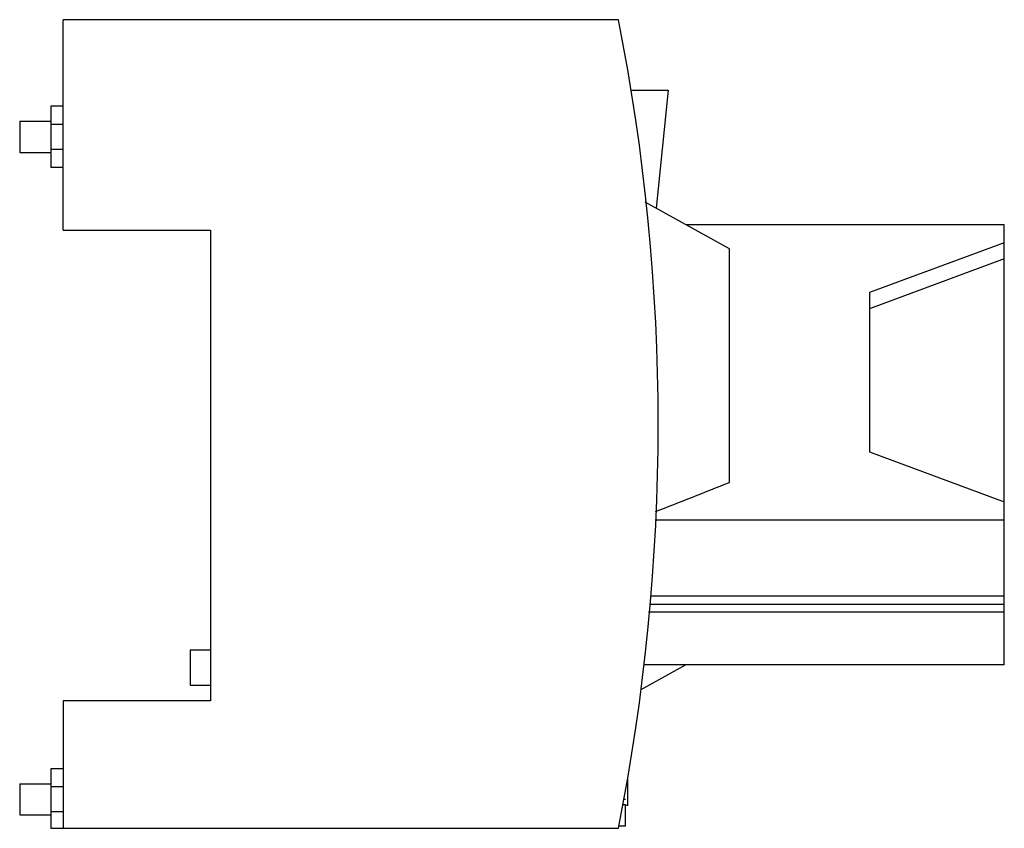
# Model space of a CAD drawing. Header units: millimetres. Extents: x 13.9 to 108.8, y 45.7 to 123.7.
import ezdxf

# ---------------------------------------------------------------- set-up
doc = ezdxf.new("R2010")
doc.units = ezdxf.units.MM
doc.header["$LTSCALE"] = 11.010942
doc.layers.get('0').update_dxf_attribs({"linetype": 'CONTINUOUS'})
doc.layers.add('black', color=7, linetype='CONTINUOUS')

msp = doc.modelspace()

# ---------------------------------------------------------------- linework, layer by layer
at = {"color": 7, "linetype": 'Continuous'}
for p, q in [((18.122, 103.366), (18.122, 123.666)), ((71.622, 123.666), (18.122, 123.666)), ((72.853, 116.866), (76.413, 116.866)), ((76.413, 116.866), (75.28, 105.47)), ((18.122, 115.316), (16.922, 115.316)), ((16.922, 115.315), (16.922, 109.416)), ((13.922, 113.866), (13.922, 110.866)), ((13.922, 113.866), (16.922, 113.866)), ((18.122, 113.554), (16.922, 113.554)), ((16.922, 111.177), (18.122, 111.177)), ((13.922, 110.866), (16.922, 110.866)), ((18.122, 109.416), (16.922, 109.416)), ((82.322, 101.566), (74.215, 106.06)), ((108.822, 103.876), (78.154, 103.876)), ((108.822, 61.443), (108.822, 103.876)), ((18.122, 103.366), (32.322, 103.366)), ((32.322, 103.366), (32.322, 57.966)), ((82.322, 79.032), (82.322, 101.566)), ((108.822, 102.156), (95.822, 97.347)), ((108.822, 100.591), (95.822, 95.767)), ((95.822, 97.347), (95.822, 81.972)), ((95.822, 81.972), (108.822, 77.164)), ((75.159, 75.418), (108.822, 75.418)), ((108.822, 68.062), (74.687, 68.062)), ((108.822, 66.527), (74.535, 66.527)), ((30.344, 62.866), (30.344, 59.466)), ((32.322, 62.866), (30.344, 62.866)), ((78.133, 61.443), (73.798, 59.04)), ((108.822, 61.443), (74.035, 61.443)), ((30.344, 59.466), (32.322, 59.466)), ((18.122, 57.966), (18.122, 45.666)), ((32.322, 57.966), (18.122, 57.966)), ((18.122, 51.416), (16.922, 51.416)), ((16.922, 51.415), (16.922, 45.666)), ((72.522, 47.866), (72.522, 50.506)), ((13.922, 49.966), (13.922, 46.966)), ((13.922, 49.966), (16.922, 49.966)), ((18.122, 49.654), (16.922, 49.654)), ((72.002, 47.966), (72.322, 47.966)), ((72.322, 45.916), (72.322, 47.966)), ((72.522, 47.866), (72.322, 47.866)), ((13.922, 46.966), (16.922, 46.966)), ((16.922, 47.277), (18.122, 47.277)), ((16.922, 45.666), (71.622, 45.666)), ((71.664, 45.916), (72.322, 45.916))]:
    msp.add_line(p, q, dxfattribs=at)
msp.add_arc((-124.538, 84.666), 200, 348.75528, 11.24472, dxfattribs=at)
msp.add_open_spline([(75.189, 76.214), (76.383, 76.677), (78.765, 77.606), (81.14, 78.553), (82.322, 79.032)], degree=3, knots=[0, 0, 0, 0, 0.50079, 1, 1, 1, 1], dxfattribs=at)
at = {"layer": 'black', "color": 7, "linetype": 'Continuous'}
for p, q in [((74.61, 67.281), (108.822, 67.281)), ((72.158, 48.466), (72.322, 48.466))]:
    msp.add_line(p, q, dxfattribs=at)

doc.saveas('drawing.dxf')
